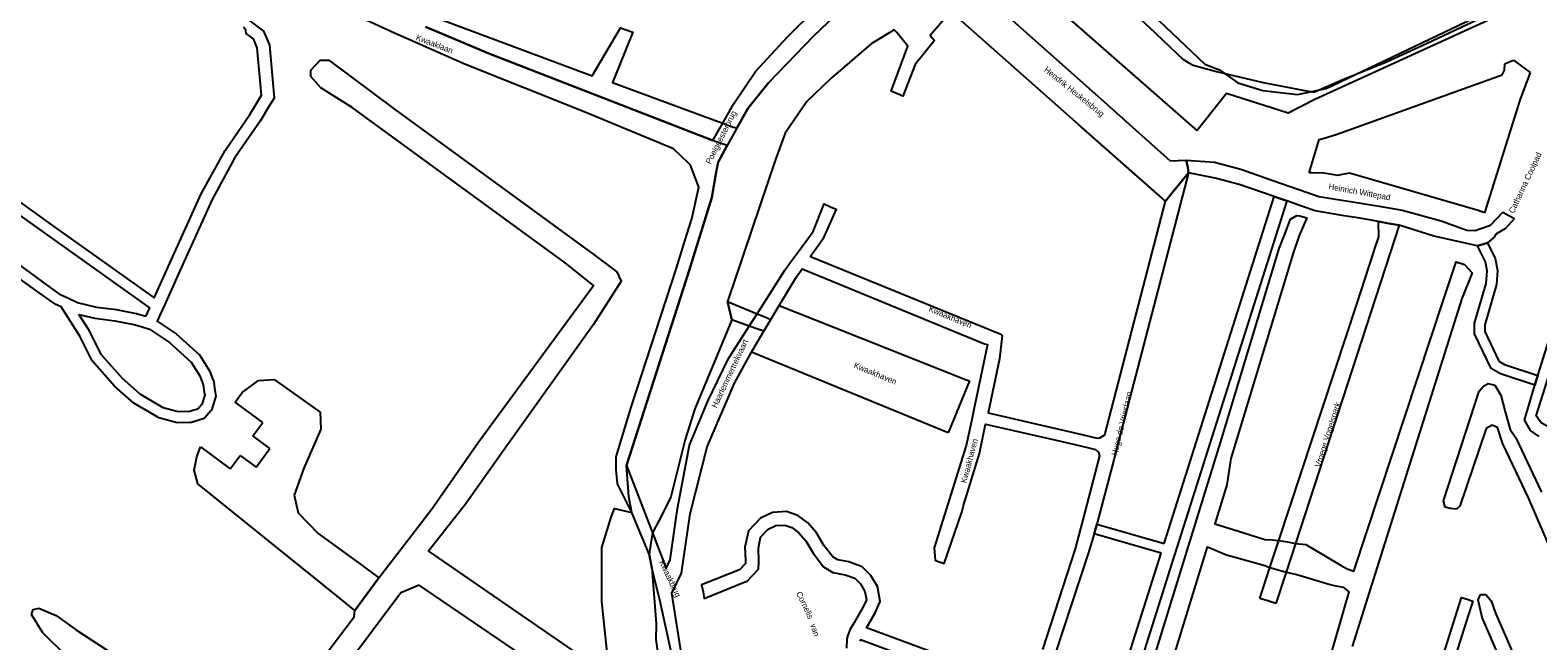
# Model space of a CAD drawing. Header units: metres. Extents: x 89872 to 99175, y 455036 to 468911.
# Tile 115 of 196: x 93195 to 93829, y 466015 to 466272. Entities that reach past the tile are written whole.
import ezdxf

# ---------------------------------------------------------------- set-up
doc = ezdxf.new("R2010")
doc.units = ezdxf.units.M
for name, color, linetype in [('Gemeentegrenzen', 7, 'KG-GEMEENTE'), ('STRNM', 7, 'Continuous'), ('Wegdeel doorgaand', 1, 'Continuous')]:
    doc.layers.add(name, color=color, linetype=linetype)
doc.layers.add('Waterdeel', color=7, linetype='Continuous', true_color=0x00aaff)
doc.layers.add('Wegdeel', color=7, linetype='Continuous', true_color=0x9a9a9a)
doc.linetypes.add('KG-GEMEENTE', pattern='A,1,-2.25,[5,NLCS.SHX,S=1,R=0,X=0,Y=0],-2.25', length=5.5)

msp = doc.modelspace()

# ---------------------------------------------------------------- linework, layer by layer
at = {"layer": 'Gemeentegrenzen', "flags": 128}
msp.add_lwpolyline([(90762.73, 464180.92), (90755.86, 464195.33), (90741.62, 464225.18), (90721.03, 464269.19), (90711.01, 464289.46), (90684.4, 464339.43), (90666.07, 464382.4), (90649.85, 464420.75), (90635.19, 464457.9), (90620.46, 464495.41), (90617.42, 464505), (90608.03, 464538.66), (90596.61, 464572.31), (90590.22, 464593.89), (90582.83, 464625.08), (90577.49, 464644.86), (90574.1, 464660.7), (90572.45, 464670.59), (90570.76, 464689.64), (90570.6, 464708.3), (90570.28, 464725.4), (90569.06, 464744.62), (90567.3, 464767.29), (90566.9, 464789.33), (90566.43, 464806.17), (90566.85, 464822.52), (90571.68, 464854.78), (90571.8, 464856.83), (90576.93, 464940.82), (90575.97, 464994.56), (90575.96, 465007.11), (90582.22, 465039.53), (90584.47, 465051.19), (90590.82, 465068.2), (90598.58, 465085.51), (90628.18, 465144.59), (90671.63, 465227.59), (90681.27, 465245.99), (90683.4, 465249.12), (90703.82, 465279.13), (90736.24, 465326.28), (90740.98, 465333.85), (90746.16, 465342.14), (90754.83, 465357.25), (90766.17, 465377.37), (90771.91, 465388.72), (90778.97, 465404.63), (90787.93, 465425.86), (90792.13, 465436.8), (90794.88, 465446.09), (90796.98, 465454.32), (90799.03, 465463.7), (90800.77, 465474.98), (90802.3, 465489.38), (90805.43, 465519.02), (90807.88, 465558.14), (90813.48, 465615.87), (90814.31, 465632.37), (90814.33, 465653.29), (90813.51, 465667.73), (90811.48, 465686.28), (90808.64, 465705.73), (90804.64, 465725.13), (90795.9, 465764.18), (90785.15, 465805.74), (90777.94, 465830.25), (90769.72, 465854.25), (90765.69, 465864.27), (90758.59, 465878.45), (90749.27, 465894.73), (90742.51, 465905.69), (90732.77, 465921.49), (90719.33, 465939.06), (90708.54, 465951.65), (90707.64, 465952.7), (90706.41, 465954.13), (90669.74, 465998.55), (90660.89, 466007.96), (90639.73, 466025.13), (90621.85, 466039.53), (90613.33, 466046.39), (90592.78, 466058.74), (90573.68, 466068.24), (90549.57, 466078.72), (90528.26, 466086.81), (90508.62, 466092.94), (90486.12, 466099.12), (90419.11, 466113.14), (90381.64, 466120.5), (90246.78, 466147.88), (90131.05, 466177.04), (90053.17, 466197.99), (90008.93, 466212.15), (89991.66, 466217.12), (89972.78, 466223.04), (89946.01, 466232.06), (89938.91, 466234.61), (89924.52, 466240.97), (89909.15, 466251.02), (89890.37, 466265.63), (89871.9, 466284.97), (89887.83, 466296.8), (89924.29, 466323.87), (89930.12, 466326.89), (89934.29, 466328.04), (89937.63, 466327.88), (89945.04, 466324.15), (89948.17, 466323), (89977.66, 466343.26), (89993.35, 466352.63), (90052.22, 466375.13), (90055.03, 466376.08), (90065.03, 466379.45), (90073.34, 466375.83), (90084.28, 466372.05), (90093.68, 466368.25), (90096.01, 466367.31), (90103.17, 466364.55), (90113.06, 466360.46), (90121.69, 466356.76), (90137.55, 466348.81), (90140.91, 466347.13), (90157.03, 466338.86), (90170.01, 466331.53), (90171.15, 466330.89), (90174.52, 466328.98), (90176.07, 466328.04), (90177.1, 466327.41), (90194.26, 466316.95), (90195.97, 466315.9), (90207.54, 466309.46), (90222.24, 466304.08), (90231.81, 466306.54), (90257.95, 466312.83), (90267.49, 466315.16), (90306.21, 466324.63), (90356.24, 466336.62), (90358.92, 466337.24), (90413.71, 466350), (90417.05, 466350.84), (90456.64, 466360.75), (90478.98, 466367.15), (90484.56, 466368.74), (90485.67, 466369.06), (90486.11, 466369.2), (90486.92, 466369.46), (90510.48, 466376.89), (90562.47, 466393.6), (90596.98, 466404.49), (90654.55, 466423.04), (90747.39, 466453.54), (90753.81, 466455.65), (90786.49, 466466.39), (90790.65, 466467.83), (90790.9, 466467.91), (90805.15, 466470.33), (90816.53, 466472.26), (90819.4, 466472.75), (90860.97, 466478.57), (90883.49, 466481.07), (90913.64, 466484.41), (90952.55, 466488.72), (91015.63, 466494.19), (91016.35, 466494.25), (91036.98, 466496.04), (91037.06, 466511.43), (91037.23, 466513.36), (91037.76, 466515.52), (91038.82, 466517.17), (91039.53, 466517.65), (91040.64, 466518.05), (91042.08, 466518.46), (91055.96, 466517.87), (91068.38, 466517.36), (91074.4, 466517.41), (91083.3, 466519.1), (91220.08, 466569.55), (91230.75, 466576.46), (91243.75, 466575.59), (91243.76, 466579.12), (91303.2, 466576.33), (91441.36, 466572.1), (91466.58, 466573.13), (91464.02, 466554.89), (91494.85, 466553.15), (91521.12, 466628.88), (91536.55, 466673.44), (91571.28, 466773.64), (91615.16, 466900.35), (91660.3, 467030.44), (91663.46, 467039.53), (91684.44, 467099.92), (91714.37, 467186.31), (91715.44, 467189.4), (91766.98, 467337.81), (91775.01, 467362.82), (91781.93, 467384.37), (91805.73, 467457.4), (91822.14, 467507.77), (91843.65, 467573.99), (91840.8, 467581.24), (91790.82, 467612.97), (91791.2, 467615.51), (91791.33, 467616.4), (91784.38, 467619.38), (91787.65, 467627.75), (91792.47, 467640.26), (91852.36, 467658.81), (91852.88, 467660.11), (91854.54, 467664.27), (91855.02, 467665.48), (91861.52, 467681.81), (91862.36, 467683.91), (91878.28, 467723.67), (91884.22, 467738.35), (91879.67, 467738.58), (91884.97, 467755.36), (91888.2, 467765.57), (91888.8, 467767.45), (91895.8, 467791.89), (91903.68, 467826.61), (91903.94, 467827.08), (91909.12, 467836.69), (91917.08, 467845.72), (91928.74, 467852.65), (91941.83, 467844.72), (91980.03, 467907.98), (91998.91, 467938.78), (92021.1, 467975.47), (92022.29, 467977.44), (92023.53, 467979.5), (92037.46, 468021.89), (92043.26, 468039.53), (92043.61, 468040.61), (92040.67, 468073.65), (92035.39, 468087.87), (92034.39, 468090.57), (92031.08, 468099.48), (91997.78, 468090.26), (91979.47, 468086.42), (91965.37, 468084.21), (91956.64, 468083.07), (91949.21, 468083.34), (91938.16, 468084.3), (91924.19, 468085.55), (91909.12, 468087.5), (91890.59, 468090.09), (91872.55, 468092.17), (91857.94, 468093.47), (91848.6, 468093.53), (91835.64, 468093.28), (91823.5, 468092.43), (91812.71, 468091.13), (91802.47, 468089.49), (91791.09, 468086.88), (91788.75, 468086.31), (91779.45, 468084.02), (91760.6, 468078.53), (91752.17, 468076.29), (91738.58, 468072.57), (91728.77, 468069.12), (91756.55, 468118.92), (91760.38, 468127.16), (91763, 468134.6), (91768.6, 468150.86), (91769.39, 468153.14), (91771.95, 468159.37), (91778.54, 468171.54), (91790.73, 468187.78), (91799.5, 468198.47), (91805.04, 468206.84), (91808.12, 468213.95), (91809.47, 468221.22), (91815.07, 468251.21), (91819.18, 468261.42), (91834.88, 468291.11), (91850.03, 468319.75), (91851.13, 468324.92), (91847.97, 468332.39), (91846.13, 468336.03), (91839.79, 468348.62), (91832.72, 468362.65), (91834.85, 468387.36), (91838.79, 468398.01), (91843.55, 468405.59), (91850.13, 468411.97), (91883.99, 468424), (91942.42, 468413.96), (91974.49, 468420.41), (91975.23, 468420.66), (92022.28, 468436.6), (92044.49, 468448.15), (92053.64, 468457.58), (92067.44, 468486.92), (92106.88, 468535.87), (92111.16, 468543.41), (92114.34, 468570.37), (92118.7, 468584.42), (92123.06, 468593.69), (92126.7, 468597.41), (92138.9, 468600.96), (92192.74, 468603.63), (92233.33, 468611.76), (92244.82, 468614.49), (92283.95, 468625.54), (92315.75, 468635.91), (92317.95, 468634.29), (92322.3, 468629.39), (92326.09, 468620.65), (92328.79, 468610.74), (92329.78, 468599.67), (92329.98, 468589.77), (92330.68, 468581.8), (92335.15, 468572.63), (92340.35, 468566.15), (92346.82, 468560.7), (92353.75, 468556.41), (92363.38, 468554.6), (92377.41, 468554.24), (92392.61, 468557.39), (92401.25, 468560.3), (92408.39, 468564.33), (92418.09, 468572.89), (92422.21, 468578.01), (92424.98, 468583.41), (92427.2, 468592.7), (92431.87, 468610.83), (92433.6, 468615.21), (92464.86, 468655.83), (92493.04, 468676.98), (92552.78, 468696.47), (92588.82, 468708.48), (92727.79, 468737.39), (92746.65, 468751.69), (92757.44, 468765.59), (92798.35, 468803.82), (92819.4, 468831.21), (92833.5, 468849.96), (92846.82, 468882.12), (92849.01, 468885.97), (92851.87, 468889.37), (92869.15, 468904.64), (92876.53, 468909.69), (92878.52, 468910.54), (92881.13, 468910.33), (92883.43, 468909.22), (92886.29, 468907.05), (92895.02, 468895.84), (92895.93, 468892.35), (92900.08, 468876.55), (92906.31, 468857.26), (92910.29, 468846.06), (92914.23, 468837.09), (92916.99, 468832.32), (92920.3, 468826.25), (92926.51, 468817.94), (92932.99, 468806.12), (92939.41, 468793.03), (92944.39, 468782.73), (92948.19, 468771.06), (92953.52, 468755.48), (92954.33, 468752.64), (92958.17, 468739.31), (92964.1, 468717.34), (92965.3, 468704.7), (92965.09, 468689.59), (92965.26, 468664.12), (92964.59, 468660.5), (92963.44, 468657.06), (92948.86, 468642.44), (92960.91, 468627.96), (92969.49, 468617.66), (92980.81, 468604.05), (92985.03, 468599.84), (92988.53, 468597.26), (92991.47, 468595.43), (92993.87, 468594.11), (92996.2, 468593.29), (93000.22, 468592.11), (93001.05, 468591.94), (93091.55, 468646.01), (93130.91, 468668.16), (93149.02, 468678.05), (93167.03, 468687.05), (93166.59, 468687.93), (93174.73, 468692.41), (93181.98, 468695.76), (93189.21, 468698.57), (93196.24, 468700.71), (93205.91, 468702.35), (93214.68, 468703.2), (93221.82, 468703.49), (93230.24, 468703.21), (93240.36, 468700.6), (93248.99, 468700.42), (93255.14, 468700.58), (93263.43, 468701.96), (93281.56, 468706.5), (93301.71, 468718.75), (93306.92, 468721.92), (93320.28, 468730.04), (93334.85, 468742.28), (93348.55, 468753.78), (93359.17, 468762.69), (93412.98, 468807.86), (93444.68, 468834.48), (93445.51, 468835.16), (93479.73, 468779.45), (93491.23, 468760.75), (93524.92, 468705.61), (93527.17, 468701.92), (93526, 468700.88), (93532.9, 468693.65), (93591.6, 468747.02), (93658.74, 468809.44), (93709.95, 468747.92), (93732.24, 468758.74), (93735.84, 468760.49), (93751.9, 468768.28), (93767.37, 468775.79), (93773.2, 468746.57), (93777.5, 468724.91), (93778.4, 468720.35), (93791.43, 468654.68), (93812.54, 468549.11), (93818.34, 468509.26), (93831.75, 468306.41), (93833.09, 468272.76), (93833.3, 468266.72), (93840.97, 468095.61), (93841.57, 468089.96), (93843.6, 468070.23), (93846.04, 468048), (93846.04, 468048), (93846.9, 468039.53), (93847.81, 468030.61), (93864.03, 467940.44), (93873.3, 467895.67), (93869.31, 467894.99), (93887.99, 467819.32), (93891.57, 467803.97), (93884.7, 467792.02), (93878.82, 467785.23), (93874.26, 467779.43), (93873.6, 467778.79), (93854.14, 467763.32), (93845.3, 467756.59), (93840.94, 467750.48), (93836.8, 467741.22), (93827.44, 467723.31), (93824.67, 467717.19), (93823.09, 467716.71), (93821.39, 467716.31), (93803.08, 467730.16), (93683.57, 467603.04), (93680.58, 467597.82), (93669.54, 467578.56), (93665.35, 467571.81), (93663.01, 467568.19), (93657.5, 467560.82), (93653.35, 467555.16), (93648.93, 467548.51), (93645.99, 467544.02), (93642.41, 467538.63), (93641.68, 467537.52), (93637.39, 467531.58), (93633.97, 467526.92), (93631.79, 467523.89), (93631.13, 467522.96), (93626.57, 467516.43), (93620.17, 467508.3), (93615.67, 467502.73), (93612.24, 467497.99), (93607.97, 467492.11), (93603.82, 467485.76), (93599.62, 467479.33), (93595.4, 467472.53), (93591.91, 467466.94), (93589.72, 467463.24), (93586.18, 467457.27), (93583.76, 467453.14), (93579.56, 467445.9), (93575.56, 467438.91), (93574.03, 467436.33), (93571.93, 467432.78), (93566.24, 467422.93), (93563, 467417.82), (93562.48, 467417.03), (93558.13, 467410.39), (93550.26, 467399.76), (93547.88, 467396.78), (93544.49, 467392.53), (93540.58, 467386.89), (93537.25, 467382.38), (93533.01, 467376.22), (93532.5, 467375.48), (93529.33, 467371), (93525.2, 467365.38), (93521.51, 467360.99), (93520.31, 467359.56), (93515.8, 467353.32), (93513.27, 467349.64), (93512.09, 467347.91), (93508.71, 467342.79), (93506.08, 467338.02), (93503.8, 467332.86), (93503.12, 467331.33), (93501.43, 467327.81), (93500.86, 467326.63), (93499.47, 467322.46), (93498.4, 467318.63), (93497.45, 467314.11), (93497.13, 467311.76), (93496.87, 467309.78), (93495.87, 467305.24), (93495.31, 467300.26), (93495.27, 467292.97), (93495.31, 467290.94), (93495.35, 467288.45), (93495.47, 467283.63), (93495.52, 467282.07), (93495.67, 467277.13), (93496.17, 467272.15), (93497.22, 467265.24), (93497.47, 467263.81), (93498.61, 467257.35), (93500, 467251.51), (93500.87, 467247.85), (93503.01, 467239.46), (93503.13, 467239.01), (93506.38, 467229.74), (93507.18, 467228.07), (93508.32, 467225.67), (93510.23, 467221.46), (93512.14, 467217.42), (93512.36, 467216.92), (93515.2, 467210.33), (93517.63, 467204.9), (93520.73, 467197.96), (93522.93, 467192.8), (93522.95, 467192.76), (93524.71, 467188.65), (93527.22, 467181), (93529.73, 467173.27), (93532.33, 467164.48), (93533.97, 467158.98), (93534.9, 467155.86), (93537.15, 467148.55), (93540.34, 467141.44), (93543.44, 467134.78), (93545.73, 467130.01), (93549.4, 467123.06), (93551.69, 467118.78), (93558.5, 467108.09), (93564.79, 467098.76), (93576.05, 467083.6), (93582.4, 467074.84), (93587.55, 467067.54), (93597.5, 467053.23), (93601.83, 467047.09), (93604.35, 467043.51), (93607.14, 467039.53), (93617.51, 467024.74), (93622.16, 467017.3), (93626.15, 467010.2), (93630.09, 467003.93), (93632.89, 466998.82), (93634.24, 466995.65), (93635.13, 466993.53), (93636.95, 466988.24), (93640.79, 466983.47), (93654.22, 466966.77), (93662.47, 466956.41), (93668.64, 466948.16), (93678.23, 466934.05), (93685.66, 466921.58), (93702.09, 466892.38), (93706.91, 466882.25), (93708.3, 466878.98), (93712.86, 466866.37), (93719.01, 466847.6), (93719.7, 466843.47), (93723.21, 466822.41), (93726.18, 466802.27), (93727.67, 466786.85), (93729.62, 466766.83), (93729.99, 466763), (93731.89, 466743.8), (93732.1, 466742.18), (93732.51, 466739.1), (93731.43, 466720.79), (93731.25, 466717.75), (93731.04, 466714.17), (93729.14, 466699.4), (93727.06, 466683.84), (93726.5, 466679.88), (93725.16, 466670.3), (93725.06, 466669.59), (93721.77, 466654.64), (93714.35, 466626.12), (93713.59, 466623.71), (93708.31, 466606.85), (93707.75, 466605.34), (93702.58, 466591.38), (93699.08, 466581.91), (93697.03, 466575.66), (93693.59, 466565.14), (93693.2, 466563.95), (93688.61, 466550.91), (93684.33, 466538.74), (93671.2, 466501.42), (93669.41, 466496.32), (93662.52, 466476.74), (93655.21, 466455.94), (93655.04, 466455.47), (93644.68, 466426.02), (93644.21, 466424.68), (93629.96, 466390), (93605.72, 466331.02), (93616.41, 466319.35), (93626.89, 466309.6), (93665.84, 466273.68), (93679.89, 466260.29), (93682.44, 466258.7), (93684.3, 466257.76), (93694.12, 466255.08), (93713.76, 466250.44), (93732.73, 466246.76), (93735.02, 466246.32), (93747.26, 466251.76), (93765.63, 466259.16), (93782.56, 466266.92), (93806.97, 466278.32), (93818.95, 466284.1), (93823.01, 466288.07), (93826.57, 466294.66), (93835.96, 466310.67), (93856.72, 466315.37), (93871.9, 466319.25), (93876.75, 466320.5), (93897.96, 466320.34), (93924.54, 466320.38), (93933.91, 466323.73), (93934.24, 466323.81), (93921.05, 466365.78), (93967.21, 466415.6), (93968.08, 466416.29), (93974.41, 466421.26), (94000.72, 466575.47), (94019.17, 466575.81), (94022.1, 466575.87), (94046.37, 466576.32), (94067.94, 466576.72), (94081.54, 466576.97), (94090.73, 466577.15), (94099.96, 466577.32), (94105.99, 466577.43), (94115.25, 466577.6), (94146.92, 466578.19), (94158.49, 466578.41)], dxfattribs=at)
at = {"layer": 'Waterdeel', "lineweight": -3}
for p, q in [((93815.53, 466258.32), (93817.04, 466258.97)), ((93817.04, 466258.97), (93819.18, 466259.81)), ((93819.18, 466259.81), (93826.09, 466254.66)), ((93744.49, 466228.52), (93814.31, 466253.72)), ((93814.31, 466253.72), (93815.39, 466255.61)), ((93815.39, 466255.61), (93815.53, 466258.32)), ((93826.09, 466254.66), (93821.78, 466242.95)), ((93821.78, 466242.95), (93806.9, 466195.54)), ((93737.28, 466226.4), (93739.37, 466227.01)), ((93739.37, 466227.01), (93744.49, 466228.52)), ((93733.07, 466212.42), (93737.28, 466226.4)), ((93734.4, 466212.39), (93733.07, 466212.42)), ((93739.3, 466212.28), (93734.4, 466212.39)), ((93745.14, 466211.28), (93739.3, 466212.28)), ((93746.29, 466211.51), (93745.14, 466211.28)), ((93750.04, 466212.27), (93746.29, 466211.51)), ((93804.3, 466196.54), (93750.04, 466212.27)), ((93806.9, 466195.54), (93804.3, 466196.54)), ((93490.04, 466150.51), (93488.21, 466158.22)), ((93488.21, 466158.22), (93500.7, 466153.12)), ((93500.7, 466153.12), (93504.05, 466151.75)), ((93504.05, 466151.75), (93506.52, 466150.74)), ((93506.52, 466150.74), (93510.04, 466156.59)), ((93510.04, 466156.59), (93533.79, 466147.15)), ((93497.38, 466147.9), (93490.04, 466150.51)), ((93500.99, 466146.61), (93497.38, 466147.9)), ((93503.5, 466145.72), (93500.99, 466146.61)), ((93501.83, 466142.93), (93503.5, 466145.72)), ((93533.79, 466147.15), (93588.51, 466125.42)), ((93498.44, 466136.87), (93501.83, 466142.93)), ((93581.13, 466102.93), (93498.44, 466136.87)), ((93290.88, 466125.05), (93297.44, 466125.35)), ((93297.44, 466125.35), (93316.81, 466111.63)), ((93588.51, 466125.42), (93590.1, 466124.79)), ((93281.03, 466115.92), (93284.03, 466119.98)), ((93284.03, 466119.98), (93290.88, 466125.05)), ((93590.1, 466124.79), (93581.13, 466102.93)), ((93789.7, 466074.32), (93804.69, 466120.54)), ((93804.69, 466120.54), (93806.49, 466122.58)), ((93806.49, 466122.58), (93808.53, 466123.66)), ((93808.53, 466123.66), (93811.29, 466123.06)), ((93811.29, 466123.06), (93813.82, 466118.86)), ((93813.82, 466118.86), (93815.62, 466111.78)), ((93292.61, 466107.37), (93281.03, 466115.92)), ((93288.39, 466101.65), (93292.61, 466107.37)), ((93316.81, 466111.63), (93317.11, 466104.48)), ((93810.1, 466106.25), (93807.7, 466104.81)), ((93812.38, 466105.17), (93810.1, 466106.25)), ((93815.62, 466111.78), (93817.78, 466104.33)), ((93295.62, 466096.31), (93288.39, 466101.65)), ((93317.11, 466104.48), (93309.96, 466088.08)), ((93807.7, 466104.81), (93796.61, 466072.08)), ((93814.71, 466098.31), (93812.38, 466105.17)), ((93817.78, 466104.33), (93820.07, 466100.85)), ((93820.07, 466100.85), (93830.88, 466078.03)), ((93264.95, 466092.85), (93266.44, 466097.03)), ((93266.44, 466097.03), (93278.96, 466087.78)), ((93289.85, 466088.49), (93295.62, 466096.31)), ((93825.48, 466075.6), (93814.71, 466098.31)), ((93263.76, 466087.19), (93264.95, 466092.85)), ((93265.25, 466081.52), (93263.76, 466087.19)), ((93278.96, 466087.78), (93283.14, 466093.44)), ((93283.14, 466093.44), (93289.85, 466088.49)), ((93309.96, 466088.08), (93305.79, 466076.75)), ((93323.77, 466034.31), (93265.25, 466081.52)), ((93305.79, 466076.75), (93307.57, 466069.29)), ((93851.22, 466015.57), (93825.48, 466075.6)), ((93307.57, 466069.29), (93315.92, 466060.65)), ((93790.42, 466071.68), (93789.7, 466074.32)), ((93792.46, 466071.08), (93790.42, 466071.68)), ((93795.1, 466070.84), (93792.46, 466071.08)), ((93796.61, 466072.08), (93795.1, 466070.84)), ((93315.92, 466060.65), (93334.27, 466047.2)), ((93334.27, 466047.2), (93341.55, 466041.86)), ((93341.55, 466041.86), (93331.42, 466028.14)), ((93331.42, 466028.14), (93323.77, 466034.31)), ((93804.24, 466032.66), (93805.29, 466034.91)), ((93805.92, 466025.22), (93804.24, 466032.66)), ((93805.29, 466034.91), (93807.45, 466034.91)), ((93807.45, 466034.91), (93809.73, 466032.27)), ((93809.73, 466032.27), (93811.58, 466027.06)), ((93195.27, 466026.44), (93195.94, 466028.55)), ((93200.03, 466018.76), (93195.27, 466026.44)), ((93195.94, 466028.55), (93198.32, 466029.21)), ((93198.32, 466029.21), (93205.73, 466026.03)), ((93205.73, 466026.03), (93214.19, 466019.93)), ((93833.79, 465960.86), (93805.92, 466025.22)), ((93811.58, 466027.06), (93828.92, 465987.04)), ((93209.95, 466008.95), (93200.03, 466018.76)), ((93214.19, 466019.93), (93230.41, 466009.43))]:
    msp.add_line(p, q, dxfattribs=at)
for points in [[(93609.07, 466334.31), (93689.23, 466258.19), (93695.34, 466255.81), (93703.08, 466250.31), (93713.59, 466247.03), (93728.2, 466245.38), (93740.32, 466247.88), (93817.85, 466284.91)], [(93356.14, 466281.36), (93431.3, 466253.21), (93443.16, 466273.47), (93448.42, 466271.67), (93439.86, 466250.44), (93478.53, 466236.16), (93486.27, 466233.3), (93489.14, 466232.26), (93492.18, 466231.15), (93496.82, 466239.55), (93505.46, 466250.28), (93524.54, 466269.96), (93546.17, 466290.82)], [(93582.24, 466280.29), (93573.64, 466270.2), (93575.44, 466268.16), (93567.28, 466258.08), (93562.12, 466244.75), (93557.2, 466246.8), (93564.15, 466265.76), (93559.47, 466271.65), (93558.46, 466272.61), (93548.76, 466266.76), (93531.8, 466252.07), (93521.6, 466242.46), (93512.49, 466229.13), (93508.49, 466218.06), (93488.21, 466158.22), (93490.04, 466150.51), (93474.47, 466113.11), (93470.4, 466100.16), (93464.43, 466076.07), (93460.77, 466068.62), (93456.7, 466060.83), (93455.91, 466055.71), (93455.32, 466051.85), (93456.37, 466046.14), (93458.2, 466022.54), (93458.08, 466015.94), (93459.28, 466008.07)], [(93809.86, 466277.27), (93735.49, 466243.25), (93724.34, 466237.53), (93698.36, 466245.77), (93685.98, 466230.29), (93628.5, 466280.59)], [(93438.13, 466005.19), (93435.43, 466032.02), (93435.43, 466054.68), (93439.28, 466067.52), (93440.71, 466071.09), (93447.93, 466069.43), (93446.72, 466076.07), (93445.81, 466089.16), (93472.09, 466171.27), (93481.62, 466201.98), (93483.55, 466212.7), (93484.3, 466216.89), (93488.15, 466223.86), (93484.75, 466225.05), (93482.09, 466225.99), (93388.49, 466262.44), (93361.21, 466273.82)], [(93285.52, 465965.23), (93331.12, 466025.46), (93331.42, 466028.14), (93341.55, 466041.86), (93355.1, 466059.58), (93363.9, 466071.08), (93383.36, 466098.93), (93386.41, 466103.09), (93431.85, 466165.01), (93419.93, 466174.55), (93330.22, 466239.85), (93317.11, 466248.2), (93312.94, 466252.97), (93312.94, 466255.65), (93316.81, 466259.83), (93320.39, 466259.83), (93348.1, 466239.25), (93432.15, 466177.83), (93441.69, 466170.67), (93443.48, 466166.79), (93431.85, 466148.61), (93394.71, 466096.46), (93377.91, 466072.87), (93362.41, 466053.19), (93424.7, 466010.25)], [(93662.57, 465991.07), (93696.3, 466100.66), (93720.55, 466180.53), (93722.55, 466185.96), (93725.21, 466192.84), (93727.92, 466194.4), (93729.17, 466194.3), (93732.09, 466193.47), (93728.88, 466186.03), (93726.4, 466178.56), (93700.18, 466092.18), (93698.44, 466081.13), (93693.37, 466064.68), (93705.61, 466060.86), (93714.42, 466058.11), (93717.58, 466057.85), (93720.39, 466057.66), (93723.95, 466057.02), (93727.37, 466056.41), (93731.65, 466056.01), (93739.24, 466051.49), (93746.56, 466047.13), (93749.07, 466045.64), (93751.96, 466044.68), (93789.6, 466158.49), (93795.04, 466174.9), (93798.48, 466173.86), (93801.7, 466170.27), (93797.34, 466159.52), (93751.24, 466012.96)], [(93430.96, 465989.38), (93358.54, 466038.88), (93350.79, 466035.6), (93301.6, 465969.99)]]:
    msp.add_lwpolyline(points, dxfattribs=at)
msp.add_lwpolyline([(93698.59, 465984.54), (93692.55, 465986.12), (93688.6, 465987.47), (93682.28, 465989.61), (93676.84, 465991.83), (93671.87, 465994.99), (93673.21, 465999.28), (93690.39, 466055.03), (93698.33, 466051.55), (93714.03, 466047.2), (93716.63, 466046.28), (93720.02, 466045.3), (93723.41, 466044.32), (93727.94, 466043.25), (93742.02, 466039.16), (93743.59, 466038.7), (93747.48, 466038.05), (93749.87, 466036), (93732.46, 465975.86), (93729.95, 465975.78), (93726.74, 465975.96), (93707.95, 465982.07), (93702.3, 465983.57), (93700.66, 465984)], close=True, dxfattribs=at)
at = {"layer": 'Wegdeel'}
for p, q in [((93681.98, 466214.64), (93681.4, 466217.72)), ((93681.4, 466217.72), (93693.21, 466216.93)), ((93682.39, 466212.41), (93681.98, 466214.64)), ((93693.21, 466216.93), (93704.36, 466213.95)), ((93693.57, 466210.17), (93682.39, 466212.41)), ((93703.63, 466207.49), (93693.57, 466210.17)), ((93704.36, 466213.95), (93720.23, 466208.36)), ((93720.23, 466208.36), (93725.52, 466206.5)), ((93672.09, 466056.32), (93718.36, 466202.43)), ((93718.36, 466202.43), (93703.63, 466207.49)), ((93720.81, 466201.59), (93718.36, 466202.43)), ((93718.36, 466202.43), (93720.81, 466201.59)), ((93723.67, 466200.6), (93720.81, 466201.59)), ((93720.81, 466201.59), (93723.67, 466200.6)), ((93725.52, 466206.5), (93732.04, 466204.22)), ((93732.04, 466204.22), (93737.16, 466202.42)), ((93737.16, 466202.42), (93746.82, 466200.89)), ((93723.67, 466200.6), (93677.48, 466054.74)), ((93730.32, 466198.28), (93723.67, 466200.6)), ((93735.65, 466196.42), (93730.32, 466198.28)), ((93747.87, 466194.37), (93735.65, 466196.42)), ((93746.82, 466200.89), (93751.35, 466200.17)), ((93751.35, 466200.17), (93763.46, 466198.26)), ((93763.46, 466198.26), (93772.26, 466196.66)), ((93772.26, 466196.66), (93788.64, 466192.22)), ((93809.52, 466190.42), (93814.61, 466195.82)), ((93814.61, 466195.82), (93817.2, 466194.42)), ((93771.07, 466190.34), (93727.37, 466056.41)), ((93754.43, 466193.27), (93747.87, 466194.37)), ((93762.3, 466191.95), (93754.43, 466193.27)), ((93767.48, 466191), (93762.3, 466191.95)), ((93762.42, 466185.54), (93762.3, 466191.95)), ((93762.3, 466191.95), (93767.48, 466191)), ((93771.07, 466190.34), (93767.48, 466191)), ((93767.48, 466191), (93771.07, 466190.34)), ((93785.57, 466185.73), (93771.07, 466190.34)), ((93788.64, 466192.22), (93799.51, 466188.27)), ((93804.51, 466188.64), (93809.52, 466190.42)), ((93815.71, 466188.93), (93811.71, 466186.58)), ((93819.54, 466193.16), (93815.71, 466188.93)), ((93817.2, 466194.42), (93819.54, 466193.16)), ((93760.51, 466179.65), (93762.42, 466185.54)), ((93804.04, 466181.69), (93785.57, 466185.73)), ((93799.51, 466188.27), (93803.19, 466188.17)), ((93803.19, 466188.17), (93804.51, 466188.64)), ((93806.33, 466182.35), (93804.04, 466181.69)), ((93804.04, 466181.69), (93806.33, 466182.35)), ((93808.25, 466182.91), (93806.33, 466182.35)), ((93806.33, 466182.35), (93808.25, 466182.91)), ((93811.01, 466185.33), (93808.25, 466182.91)), ((93808.25, 466182.91), (93811.45, 466176.31)), ((93811.71, 466186.58), (93811.01, 466185.33)), ((93753.23, 466157.09), (93760.21, 466178.7)), ((93760.21, 466178.7), (93760.51, 466179.65)), ((93807.33, 466174.91), (93804.04, 466181.69)), ((93811.45, 466176.31), (93812.47, 466171.36)), ((93808.12, 466171.1), (93807.33, 466174.91)), ((93807.69, 466165.86), (93808.12, 466171.1)), ((93812.47, 466171.36), (93811.99, 466165.42)), ((93802.69, 466149.11), (93807.69, 466165.86)), ((93811.99, 466165.42), (93807.01, 466148.49)), ((93720.39, 466057.66), (93753.23, 466157.09)), ((93802.69, 466144.61), (93802.69, 466149.11)), ((93809.67, 466130.06), (93802.69, 466144.61)), ((93807.01, 466148.49), (93807.01, 466145.59)), ((93807.01, 466145.59), (93812.98, 466133.14)), ((93812.98, 466133.14), (93815.37, 466131.77)), ((93815.37, 466131.77), (93829.35, 466127.16)), ((93813.62, 466127.8), (93809.67, 466130.06)), ((93828.11, 466123.03), (93813.62, 466127.8)), ((93829.35, 466127.16), (93828.68, 466124.93)), ((93828.68, 466124.93), (93828.11, 466123.03)), ((93642.6, 466060.48), (93643.37, 466063.03)), ((93643.37, 466063.03), (93643.67, 466063.99)), ((93643.67, 466063.99), (93643.81, 466064.56)), ((93643.81, 466064.56), (93672.09, 466056.32)), ((93670.8, 466052.27), (93642.6, 466060.48)), ((93716.63, 466046.28), (93720.39, 466057.66)), ((93727.37, 466056.41), (93723.41, 466044.32)), ((93650.05, 465986.7), (93670.8, 466052.27)), ((93676.19, 466050.69), (93655.41, 465985.33)), ((93677.48, 466054.74), (93676.19, 466050.69)), ((93712.32, 466033.24), (93716.63, 466046.28)), ((93723.41, 466044.32), (93719.09, 466031.15)), ((93715.68, 466032.2), (93712.32, 466033.24)), ((93719.09, 466031.15), (93715.68, 466032.2))]:
    msp.add_line(p, q, dxfattribs=at)
for points in [[(93361.21, 466273.82), (93388.49, 466262.44), (93482.09, 466225.99), (93486.27, 466233.3), (93490.86, 466241.34), (93500.1, 466255.05), (93513.51, 466269.66), (93537.83, 466293.78)], [(93546.17, 466290.82), (93524.54, 466269.96), (93505.46, 466250.28), (93496.82, 466239.55), (93492.18, 466231.15), (93488.15, 466223.86), (93484.3, 466216.89), (93483.55, 466212.7), (93481.62, 466201.98), (93472.09, 466171.27), (93445.81, 466089.16), (93456.7, 466060.83), (93462.45, 466045.88), (93464.15, 466049.44), (93467.29, 466071.1), (93472.26, 466097.8), (93480.03, 466116.33), (93488.67, 466134.24), (93497.38, 466147.9), (93500.7, 466153.12), (93512.38, 466171.46), (93514.41, 466174.22), (93518.17, 466179.33), (93524.39, 466187.78), (93528.95, 466199.31), (93531.69, 466198.14), (93533.99, 466197.15), (93528.35, 466184.54), (93526.38, 466181.72), (93523.27, 466177.25), (93603.33, 466144.54), (93603.96, 466143.91), (93602.83, 466134.12), (93597.96, 466111.43), (93627.69, 466104.49), (93637.49, 466102.2), (93643.9, 466100.71), (93645.03, 466100.83), (93647.11, 466102.1), (93672.6, 466200.48), (93676.05, 466204.69), (93682.39, 466212.41), (93653.18, 466100.47), (93650.87, 466091.6), (93643.81, 466064.56), (93643.67, 466063.99), (93643.37, 466063.03), (93642.6, 466060.48), (93640.18, 466052.53), (93626.26, 466009.9)], [(93464.88, 466009.46), (93459.83, 466032.63), (93456.84, 466044.3), (93456.37, 466046.14), (93455.32, 466051.85), (93447.93, 466069.43), (93442.02, 466081.42), (93441.39, 466087.48), (93441.39, 466092.85), (93447.65, 466113.72), (93466.72, 466171.86), (93471.19, 466186.47), (93473.21, 466193.1), (93476.26, 466206.45), (93472.68, 466215.7), (93471.92, 466216.43), (93465.53, 466222.55), (93427.98, 466238.06), (93377.91, 466258.04), (93348.1, 466271.16), (93317.84, 466285.29)], [(93286.66, 466276.87), (93293.01, 466272.1), (93294.76, 466267.84), (93295.43, 466266.22), (93297.45, 466243.91), (93295.52, 466240.75), (93291.53, 466234.21), (93280.79, 466218.55), (93271.39, 466201.23), (93257.03, 466169.55), (93251.22, 466156.73), (93249.3, 466152.49), (93248.14, 466149.95), (93256.12, 466144.62), (93266.04, 466135.74), (93270.2, 466129.03), (93271.98, 466124.39), (93272.38, 466121.81), (93272.9, 466118.43), (93271.11, 466112.55), (93267.93, 466108.97), (93262.7, 466107.33), (93261.97, 466107.31), (93256.55, 466107.2), (93248.94, 466109.26), (93248.48, 466109.53), (93238.36, 466115.49), (93230.29, 466122.58), (93220.77, 466133.31), (93215.69, 466143.64), (93207.71, 466155.95), (93205.49, 466157.03), (93198.54, 466161.92), (93197, 466163.01), (93157.45, 466191.38)], [(93188.07, 466201.77), (93204.75, 466189.87), (93246.89, 466159.81), (93266.72, 466203.55), (93276.74, 466221.86), (93287.15, 466237.04), (93289.54, 466240.96), (93292.11, 466245.15), (93290.31, 466264.97), (93289.73, 466266.39), (93288.74, 466268.79), (93285.67, 466271.09), (93285.51, 466272.45), (93284.57, 466273.72)], [(93472.44, 465987.46), (93464.77, 466035.5), (93468.96, 466043.89), (93472.5, 466068.88), (93479.73, 466097), (93491.15, 466123.81), (93498.44, 466136.87), (93501.83, 466142.93), (93503.5, 466145.72), (93506.52, 466150.74), (93510.04, 466156.59), (93517.31, 466168.7), (93519.65, 466172.06), (93596.42, 466140.4), (93597.68, 466140.15), (93591.96, 466112.83), (93590.93, 466107.93), (93588.76, 466097.56), (93575.2, 466054.48), (93575.7, 466049.33), (93577, 466048.86), (93579.47, 466047.95), (93586.88, 466069.55), (93587.64, 466072.32), (93594.29, 466094.3), (93596.92, 466106.57), (93626.56, 466099.82), (93636.34, 466097.59), (93640.89, 466096.56), (93643.15, 466095.93), (93644.4, 466094.8), (93644.84, 466093.34), (93637.83, 466066.3), (93636.76, 466062.19), (93634.65, 466054.06), (93620.84, 466011.78)], [(93829.99, 466101.36), (93826.32, 466103.92), (93823.76, 466108.48), (93824.44, 466110.74), (93828.11, 466123.03), (93828.68, 466124.93), (93829.35, 466127.16), (93838.67, 466156.62)], [(93580.81, 466008.25), (93546.76, 466020.9), (93550.43, 466027.21), (93552.55, 466032.01), (93551.47, 466038.23), (93548.64, 466042.83), (93544.93, 466046.55), (93539.39, 466048.66), (93534.65, 466049.52), (93532.6, 466050.81), (93528.89, 466055.52), (93525.76, 466060.81), (93522.03, 466065.13), (93517.94, 466068.21), (93513.16, 466069.8), (93507.18, 466069.43), (93502.1, 466067.08), (93497.04, 466061.65), (93495.61, 466054.86), (93495.87, 466049.41), (93495.78, 466047.99), (93493.25, 466045.27), (93477.39, 466038.98), (93477.97, 466036.01), (93478.51, 466033.25), (93496.7, 466040.72), (93501.26, 466045.52), (93501.46, 466048.78), (93501.25, 466054.41), (93502.21, 466058.97), (93505.45, 466062.45), (93508.57, 466063.89), (93512.42, 466064.13), (93515.3, 466063.17), (93518.18, 466061.01), (93521.18, 466057.52), (93524.3, 466052.24), (93528.75, 466046.6), (93532.59, 466044.19), (93537.87, 466043.23), (93541.8, 466041.73), (93544.2, 466039.33), (93546.12, 466036.21), (93546.73, 466032.72), (93545.41, 466029.72), (93541.4, 466022.89), (93539.89, 466020.36), (93538.96, 466017.72), (93538.45, 466016.28), (93538.33, 466012.32)], [(93770.57, 465949.09), (93797.19, 466033.59), (93799.59, 466032.87), (93801.99, 466032.14), (93800.06, 466026.04), (93775.26, 465947.66)], [(93579.3, 466002.72), (93544.22, 466015.76), (93544.03, 466015.23)]]:
    msp.add_lwpolyline(points, dxfattribs=at)
for points in [[(93889.07, 466090.77), (93847.12, 466104.26), (93835.05, 466104.84), (93830.74, 466107.14), (93828.64, 466110.14), (93832.28, 466121.64), (93833.58, 466125.75), (93846.74, 466167.34), (93847.31, 466169.12), (93847.96, 466171.19), (93865.55, 466230.03), (93894.71, 466221), (93899.17, 466219.55), (93926.72, 466210.6), (93908.44, 466152.42), (93907.87, 466150.59), (93907.23, 466148.57)], [(93243.3, 466151.89), (93239.52, 466153.08), (93231.05, 466154.68), (93222.72, 466155.74), (93214.58, 466157.67), (93210.86, 466159.5), (93207.83, 466160.98), (93205.85, 466162.38), (93201.24, 466165.62), (93199.63, 466166.75), (93162.44, 466194.05), (93169.71, 466197.94), (93178.66, 466198.33), (93186.36, 466197.39), (93244.97, 466155.58)], [(93215.19, 466152.82), (93221.9, 466151.23), (93230.34, 466150.15), (93238.41, 466148.63), (93241.4, 466147.69), (93244.93, 466146.59), (93246.23, 466145.72), (93253.31, 466140.99), (93262.49, 466132.77), (93266.08, 466126.98), (93267.53, 466123.21), (93268.01, 466120.11), (93268.22, 466118.77), (93267.02, 466114.84), (93265.35, 466112.96), (93263.69, 466112.44), (93261.95, 466111.89), (93257.11, 466111.79), (93254.35, 466112.54), (93250.73, 466113.52), (93241.06, 466119.22), (93233.53, 466125.83), (93224.61, 466135.89), (93219.68, 466145.9)]]:
    msp.add_lwpolyline(points, close=True, dxfattribs=at)
at = {"layer": 'Wegdeel doorgaand'}
msp.add_lwpolyline([(93591.69, 466291.38), (93645.38, 466243.54), (93674.59, 466217.51), (93681.4, 466217.72), (93681.98, 466214.64), (93682.39, 466212.41), (93676.05, 466204.69), (93672.6, 466200.48), (93635.99, 466232.82), (93582.24, 466280.29)], dxfattribs=at)

# ---------------------------------------------------------------- texts
at = {"layer": 'STRNM'}
for s, rotation, p in [('Kwaaklaan', 339.02829, (93356.89, 466268.41)), ('Hendrik Heukelsbrug', 321.34822, (93621.28, 466255.36)), ('Poelgeesterbrug', 63.36637, (93481.18, 466215.86)), ('Catharina Coolpad', 64.89742, (93819.26, 466195.1)), ('Heinrich Wittepad', 349.73795, (93741.12, 466205.51)), ('Kwaakhaven', 337.61363, (93572.74, 466154.2)), ('Haarlemmertrekvaart', 64.84463, (93483.68, 466113.18)), ('Kwaakhaven', 337.61363, (93541.16, 466130.48)), ('Hugo de Vrieslaan', 76.7562, (93652.3, 466093.16)), ('Vroege Vogelspark', 72.4888, (93737.8, 466088.26)), ('Kwaakhaven', 74.99109, (93588.78, 466081.62)), ('Kwaakbrug', 295.4116, (93459.4, 466048.57)), ('Cornelis', 295.4116, (93517.12, 466035.41)), ('van', 288.30807, (93523.04, 466022.12))]:
    msp.add_text(s, height=2.5, rotation=rotation, dxfattribs=at).set_placement(p)

doc.saveas('drawing.dxf')
